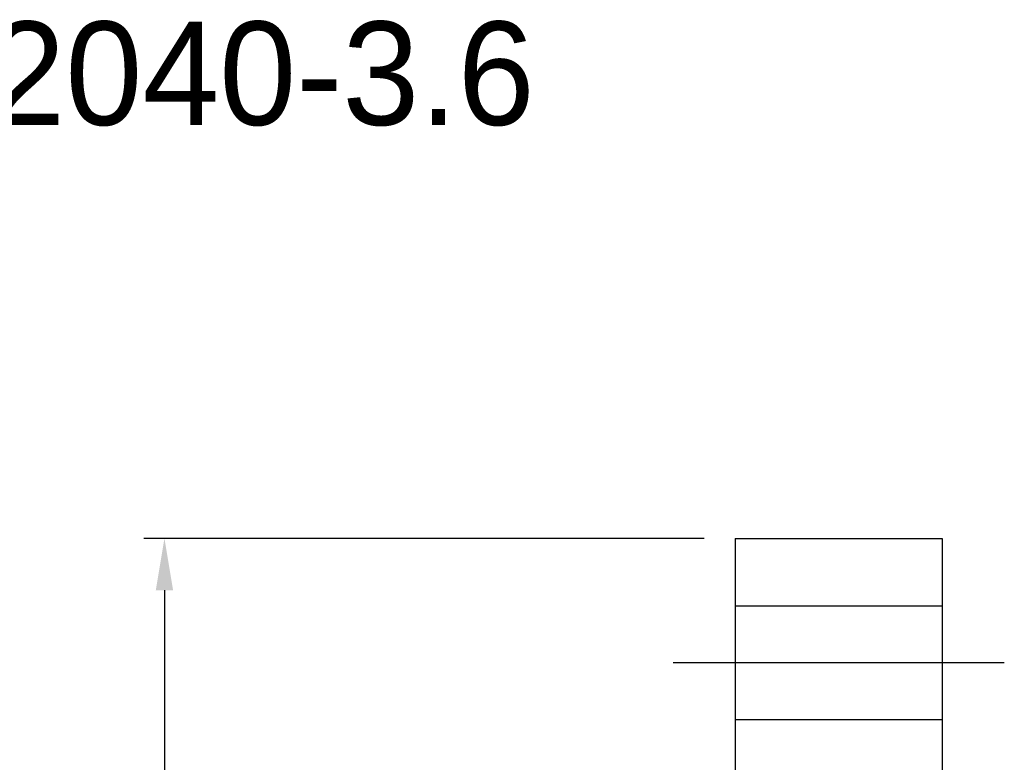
# Model space of a CAD drawing. Header units: millimetres. Extents: x -5 to 210, y -1 to 104.
# Tile 17 of 50: x 89 to 136, y 68 to 104. Entities that reach past the tile are written whole.
import ezdxf
from ezdxf.lldxf.tags import DXFTag

# ---------------------------------------------------------------- set-up
doc = ezdxf.new("R2010")
doc.units = ezdxf.units.MM
doc.header["$LTSCALE"] = 0.1
doc.layers.get('Defpoints').update_dxf_attribs({"linetype": 'CONTINUOUS'})
doc.layers.add('layer 1', color=7, linetype='CONTINUOUS')
doc.styles.add('DIM-7', font='SIMPLEX.shx', dxfattribs={"width": 0.7, "bigfont": 'chineset.shx'})
tags = doc.linetypes.add('DASHED', pattern=[25.72, 12.86, -12.86]).pattern_tags.tags
tags[6:7] = [DXFTag(74, 4), DXFTag(75, 0), DXFTag(340, '0'), DXFTag(46, 0.0), DXFTag(50, 0.0), DXFTag(44, 0.0), DXFTag(45, 0.0)]
tags[4:5] = [DXFTag(74, 4), DXFTag(75, 0), DXFTag(340, '0'), DXFTag(46, 0.0), DXFTag(50, 0.0), DXFTag(44, 0.0), DXFTag(45, 0.0)]
doc.dimstyles.new('CNS', dxfattribs={"dimtxt": 3.5, "dimasz": 2.5, "dimexe": 1, "dimexo": 1.5, "dimgap": 0.09, "dimtad": 0, "dimdsep": 46, "dimtxsty": 'DIM-7', "dimcen": 0.09, "dimclrd": 1, "dimclre": 1, "dimclrt": 4, "dimadec": 0, "dimazin": 0, "dimtfac": 1, "dimtix": 1, "dimtmove": 2, "dimatfit": 3, "dimfxl": 1, "dimtvp": 0.971429, "dimtolj": 1, "dimarcsym": 0})

# ---------------------------------------------------------------- blocks, each defined once
blk = doc.blocks.new('*D10')
at = {"layer": 'Defpoints', "color": 0, "transparency": 16777216}
for p in [(123.43, 79.278), (95.843, 17.278), (123.43, 17.278)]:
    blk.add_point(p, dxfattribs=at)
at = {"layer": 'layer 1', "lineweight": -2, "transparency": 16777216}
for p, q in [((121.93, 79.278), (94.843, 79.278)), ((95.843, 76.778), (95.843, 19.778)), ((121.93, 17.278), (94.843, 17.278))]:
    blk.add_line(p, q, dxfattribs=at)
at = {"layer": 'layer 1', "transparency": 16777216}
for points in [[(95.427, 76.778), (96.26, 76.778), (95.843, 79.278)], [(95.427, 19.778), (96.26, 19.778), (95.843, 17.278)]]:
    blk.add_solid(points, dxfattribs=at)
at = {"layer": 'layer 1', "transparency": 16777216, "insert": (93.293, 48.278), "char_height": 3.5, "attachment_point": 5, "rotation": 90, "style": 'DIM-7'}
blk.add_mtext('\\A1;%%C62', dxfattribs=at)

msp = doc.modelspace()

# ---------------------------------------------------------------- linework, layer by layer
at = {"layer": 'layer 1', "linetype": 'Continuous'}
for p, q in [((123.43, 79.278), (123.43, 17.278)), ((123.43, 79.278), (133.43, 79.278)), ((133.43, 79.278), (133.43, 17.278))]:
    msp.add_line(p, q, dxfattribs=at)
at = {"layer": 'layer 1', "linetype": 'DASHED'}
for p, q in [((123.43, 76.028), (133.43, 76.028)), ((123.43, 70.528), (133.43, 70.528))]:
    msp.add_line(p, q, dxfattribs=at)
at = {"layer": 'layer 1'}
msp.add_line((120.43, 73.278), (136.43, 73.278), dxfattribs=at)

# ---------------------------------------------------------------- texts
msp.add_text('SFY02040-3.6', height=5, dxfattribs=at).set_placement((70.617, 99.253))

# ---------------------------------------------------------------- dimensions: what is measured, and where the dimension line sits
dim = msp.add_linear_dim(base=(95.843, 17.278), p1=(123.43, 79.278), p2=(123.43, 17.278), angle=90, text='%%C<>', dimstyle='CNS', override={"dimgap": 0.8, "dimtad": 1, "dimclrd": 256, "dimclre": 256, "dimclrt": 256, "dimadec": 2, "dimazin": 2, "dimtmove": 1, "dimatfit": 0}, dxfattribs=at)
dim.commit()
dim.dimension.update_dxf_attribs({"geometry": '*D10', "text_midpoint": (93.293, 48.278)})

doc.saveas('drawing.dxf')
